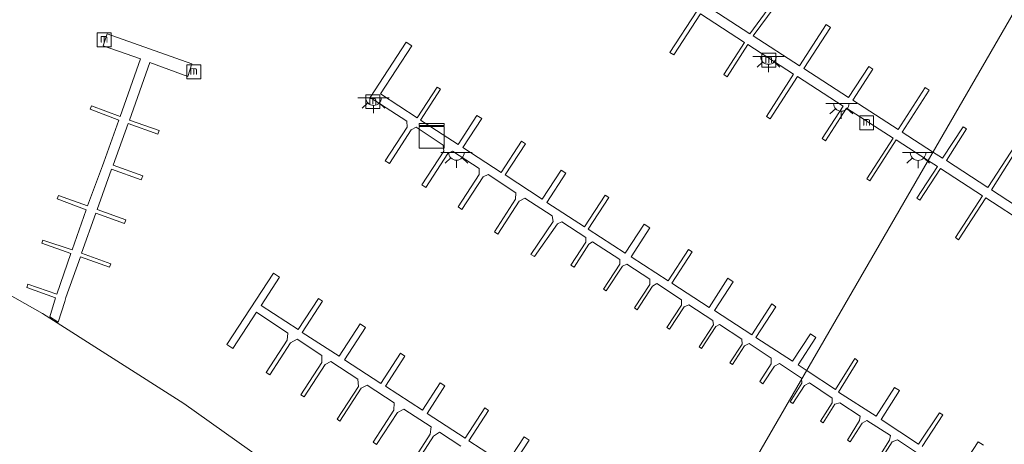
# Model space of a CAD drawing. Header units: metres. Extents: x 185049 to 189876, y 349292 to 352302.
# Tile 52 of 256: x 187055 to 187213, y 349582 to 349650. Entities that reach past the tile are written whole.
import ezdxf
from ezdxf.enums import TextEntityAlignment as Align

# ---------------------------------------------------------------- set-up
doc = ezdxf.new("R2010")
doc.units = ezdxf.units.M
for name, color, linetype, lineweight in [('B-WE-IE-MEUBILAIR_WATERWEGMEUBILAIR-S', 150, 'Continuous', 25), ('B-WE-KL-DATA-S', 90, 'Continuous', 25), ('B-WE-KL-ET_LS_OV_LICHTPUNT-S', 190, 'Continuous', 25), ('B-WE-KW-KUNSTWERK_STEIGER-GV', 170, 'Continuous', 18), ('B-WE-OG-WATER_HAVEN-GV', 170, 'Continuous', 18)]:
    doc.layers.add(name, color=color, linetype=linetype, lineweight=lineweight)
doc.styles.add('NLCS-ISO', font='NLCS-ISO.ttf')

# ---------------------------------------------------------------- blocks, each defined once
blk = doc.blocks.new('SIE-WATER_MEERPAAL-SO')
at = {"color": 0, "linetype": 'ByBlock', "lineweight": 18}
blk.add_lwpolyline([(-1.12, -1.12), (1.12, -1.12), (1.12, 1.12), (-1.12, 1.12)], close=True, dxfattribs=at)
at = {"color": 0, "linetype": 'ByBlock', "lineweight": 18, "style": 'NLCS-ISO'}
blk.add_text('m', height=1.5, dxfattribs=at).set_placement((0, 0.28), align=Align.MIDDLE_CENTER)
blk = doc.blocks.new('SKL-DATA_KAST-SO')
at = {"color": 0, "linetype": 'ByBlock', "lineweight": 18}
for points in [[(-2, 2), (2, 2), (2, 1.68), (-2, 1.68)], [(-2, 1.52), (2, 1.52), (2, -2), (-2, -2)]]:
    blk.add_lwpolyline(points, close=True, dxfattribs=at)
blk = doc.blocks.new('SKL-ET_OV_LICHTPUNT-SO')
at = {"color": 0, "linetype": 'ByBlock', "lineweight": 18}
for points in [[(-1.25, 0), (-2.5, 0)], [(1.25, 0), (2.5, 0)], [(-0.92, -0.85), (-1.83, -1.7)], [(0, -1.25), (0, -2.5)], [(0.92, -0.85), (1.83, -1.7)]]:
    blk.add_lwpolyline(points, dxfattribs=at)
blk.add_lwpolyline([(0, 0), (1.25, 0, -1), (-1.25, 0)], format="xyb", close=True, dxfattribs=at)

msp = doc.modelspace()

# ---------------------------------------------------------------- linework, layer by layer
at = {"layer": 'B-WE-KW-KUNSTWERK_STEIGER-GV'}
for points in [[(187165.172, 349652.712, 21.691), (187172.195, 349648.162, 21.672), (187175.736, 349652.974, 21.54)], [(187216.687, 349617.53, 21.724), (187210.058, 349621.826, 21.724), (187205.712, 349615.096, 21.733), (187205.218, 349615.453, 21.733), (187209.548, 349622.168, 21.729), (187202.786, 349626.538, 21.662), (187199.494, 349621.432, 21.699), (187199.002, 349621.748, 21.691), (187202.305, 349626.849, 21.649), (187200.706, 349627.871, 21.684), (187195.703, 349631.113, 21.684), (187191.457, 349624.56, 21.777), (187190.981, 349624.868, 21.777), (187195.207, 349631.392, 21.777), (187187.719, 349636.243, 21.753), (187184.323, 349631.001, 21.645), (187183.794, 349631.344, 21.645), (187187.172, 349636.557, 21.726), (187179.82, 349641.32, 21.726), (187175.421, 349634.529, 21.753), (187174.835, 349634.909, 21.753), (187179.22, 349641.678, 21.785), (187171.883, 349646.431, 21.699), (187168.543, 349641.275, 21.788), (187167.996, 349641.629, 21.788), (187171.34, 349646.79, 21.687), (187164.246, 349651.386, 21.691), (187159.959, 349644.77, 21.722), (187159.341, 349645.17, 21.722), (187163.645, 349651.813, 21.773)], [(187176.246, 349652.598, 21.54), (187172.735, 349647.827, 21.618), (187180.142, 349643.028, 21.633), (187184.432, 349649.649, 21.633), (187185.142, 349649.189, 21.633), (187180.855, 349642.573, 21.633), (187188.029, 349637.925, 21.633), (187191.273, 349642.931, 21.555), (187191.932, 349642.504, 21.559), (187188.696, 349637.509, 21.66), (187195.985, 349632.787, 21.672), (187200.353, 349639.528, 21.555), (187200.994, 349639.112, 21.559), (187196.635, 349632.384, 21.699), (187201.505, 349629.23, 21.672), (187203.118, 349628.209, 21.662), (187206.447, 349633.224, 21.754), (187206.96, 349632.885, 21.754), (187203.744, 349627.828, 21.703), (187210.387, 349623.505, 21.72), (187214.779, 349630.219, 21.766)], [(187192.615, 349579.765, 21.573), (187194.613, 349582.891, 21.536), (187194.754, 349583.669, 21.59), (187190.997, 349586.088, 21.607), (187190.199, 349585.629, 21.531), (187188.273, 349582.65, 21.578), (187187.852, 349582.894, 21.578), (187189.82, 349586.079, 21.548), (187189.879, 349586.764, 21.603), (187186.634, 349588.92, 21.607), (187185.805, 349588.669, 21.498), (187183.953, 349585.673, 21.51), (187183.551, 349585.943, 21.51), (187185.392, 349588.924, 21.51), (187185.415, 349589.666, 21.603), (187181.769, 349592.094, 21.611), (187180.953, 349591.707, 21.582), (187179.079, 349588.781, 21.565), (187178.634, 349589.061, 21.569), (187180.533, 349592.088, 21.569), (187180.496, 349592.841, 21.625), (187176.927, 349595.216, 21.625), (187176.119, 349594.795, 21.52), (187174.286, 349591.975, 21.52), (187173.761, 349592.316, 21.52), (187175.626, 349595.185, 21.52), (187175.612, 349596.095, 21.621), (187172.082, 349598.413, 21.621), (187171.344, 349598.05, 21.544), (187169.386, 349595.037, 21.544), (187168.966, 349595.31, 21.544), (187170.931, 349598.333, 21.544), (187170.896, 349599.134, 21.625), (187167.313, 349601.509, 21.637), (187166.724, 349601.173, 21.509), (187164.42, 349597.628, 21.509), (187164.022, 349597.887, 21.509), (187166.323, 349601.428, 21.509), (187166.234, 349602.135, 21.618), (187162.36, 349604.667, 21.618), (187161.618, 349604.335, 21.618), (187159.276, 349600.732, 21.618), (187158.875, 349600.992, 21.618), (187161.199, 349604.568, 21.618), (187161.21, 349605.432, 21.618), (187157.241, 349608.093, 21.618), (187156.533, 349607.661, 21.517), (187154.067, 349603.865, 21.517), (187153.649, 349604.136, 21.517), (187156.116, 349607.933, 21.517), (187156.121, 349608.766, 21.68), (187152.427, 349611.189, 21.68), (187151.727, 349610.877, 21.524), (187149.131, 349606.881, 21.524), (187148.678, 349607.175, 21.524), (187151.288, 349611.192, 21.524), (187151.3, 349611.896, 21.633), (187146.937, 349614.768, 21.633), (187146.342, 349614.363, 21.505), (187143.945, 349610.675, 21.505), (187143.425, 349611.013, 21.505), (187145.82, 349614.699, 21.505), (187145.824, 349615.433, 21.645), (187141.963, 349617.985, 21.645), (187141.269, 349617.65, 21.559), (187137.592, 349612.377, 21.559), (187137.011, 349612.747, 21.559), (187140.602, 349618.037, 21.559), (187140.414, 349618.96, 21.684), (187136.021, 349621.765, 21.684), (187135.151, 349621.284, 21.54), (187131.726, 349616.013, 21.478), (187131.161, 349616.38, 21.478), (187134.56, 349621.611, 21.52), (187134.624, 349622.623, 21.656), (187130.172, 349625.582, 21.656), (187129.365, 349625.204, 21.524), (187125.948, 349619.945, 21.524), (187125.319, 349620.354, 21.524), (187128.71, 349625.573, 21.524), (187128.72, 349626.52, 21.606), (187124.418, 349629.319, 21.629), (187123.657, 349628.939, 21.509), (187120.119, 349623.495, 21.509), (187119.494, 349623.901, 21.509), (187123.019, 349629.326, 21.509), (187122.954, 349630.261, 21.645), (187118.61, 349633.158, 21.645), (187117.806, 349632.757, 21.536), (187114.295, 349627.354, 21.536), (187113.633, 349627.784, 21.536), (187117.127, 349633.161, 21.536), (187117.082, 349634.141, 21.649), (187111.192, 349637.927, 21.649), (187116.977, 349646.829, 21.835), (187117.876, 349646.245, 21.835), (187112.842, 349638.498, 21.68), (187118.761, 349634.652, 21.68), (187121.989, 349639.62, 21.831), (187122.525, 349639.272, 21.835), (187119.307, 349634.32, 21.68), (187125.345, 349630.397, 21.68), (187128.361, 349635.037, 21.765), (187129.123, 349634.541, 21.769), (187126.104, 349629.897, 21.649), (187132.232, 349625.915, 21.652), (187135.493, 349630.933, 21.761), (187136.131, 349630.518, 21.761), (187132.864, 349625.492, 21.645), (187138.832, 349621.614, 21.656), (187141.856, 349626.267, 21.761), (187142.633, 349625.762, 21.761), (187139.6, 349621.095, 21.656), (187145.635, 349617.174, 21.652), (187148.938, 349622.258, 21.819), (187149.529, 349621.874, 21.819), (187146.228, 349616.793, 21.684), (187152.179, 349612.926, 21.699), (187155.229, 349617.619, 21.785), (187156.143, 349617.026, 21.788), (187153.107, 349612.354, 21.687), (187159.062, 349608.485, 21.695), (187162.352, 349613.548, 21.742), (187162.94, 349613.167, 21.757), (187159.654, 349608.111, 21.684), (187165.625, 349604.231, 21.687), (187168.666, 349608.912, 21.781), (187169.519, 349608.357, 21.781), (187166.499, 349603.708, 21.695), (187172.476, 349599.824, 21.684), (187175.695, 349604.778, 21.711), (187176.375, 349604.336, 21.711), (187173.166, 349599.398, 21.656), (187179.033, 349595.585, 21.73), (187181.904, 349600.003, 21.765), (187182.801, 349599.42, 21.773), (187179.939, 349595.016, 21.691), (187181.41, 349594.06, 21.691), (187185.914, 349591.064, 21.657), (187189.043, 349596.035, 21.729), (187189.541, 349595.676, 21.729), (187186.437, 349590.615, 21.624), (187192.457, 349586.745, 21.666), (187195.409, 349591.387, 21.771), (187196.243, 349590.866, 21.771), (187193.279, 349586.221, 21.628), (187199.287, 349582.285, 21.624), (187202.617, 349587.324, 21.733), (187203.171, 349586.974, 21.745), (187199.837, 349581.918, 21.632)], [(187215.3, 349629.895, 21.766), (187210.985, 349623.1, 21.766), (187217.477, 349618.895, 21.787)], [(187117.573, 349578.798, 21.47), (187120.859, 349583.857, 21.497), (187120.994, 349585.031, 21.602), (187116.593, 349587.905, 21.602), (187115.573, 349587.355, 21.528), (187112.246, 349582.231, 21.528), (187111.675, 349582.602, 21.528), (187115.006, 349587.731, 21.528), (187115.068, 349588.88, 21.68), (187110.718, 349591.743, 21.649), (187109.777, 349591.236, 21.571), (187106.353, 349585.963, 21.548), (187105.894, 349586.261, 21.548), (187109.308, 349591.518, 21.555), (187109.232, 349592.727, 21.672), (187104.897, 349595.522, 21.672), (187103.983, 349595.083, 21.528), (187100.6, 349589.875, 21.528), (187100.087, 349590.208, 21.528), (187103.452, 349595.39, 21.528), (187103.436, 349596.529, 21.68), (187099.5, 349599.149, 21.68), (187098.423, 349598.538, 21.583), (187095.098, 349593.419, 21.583), (187094.518, 349593.796, 21.583), (187097.892, 349598.992, 21.583), (187097.992, 349600.116, 21.703), (187092.941, 349603.444, 21.726), (187089.168, 349597.635, 21.684), (187088.211, 349598.257, 21.684), (187095.668, 349609.739, 21.812), (187096.648, 349609.102, 21.812), (187093.685, 349604.539, 21.722), (187099.634, 349600.675, 21.68), (187102.883, 349605.677, 21.753), (187103.552, 349605.242, 21.753), (187100.289, 349600.218, 21.687), (187106.208, 349596.373, 21.715), (187109.593, 349601.586, 21.936), (187110.457, 349601.025, 21.936), (187107.082, 349595.829, 21.672), (187112.943, 349592.023, 21.668), (187116.095, 349596.875, 21.734), (187116.792, 349596.422, 21.742), (187113.646, 349591.577, 21.687), (187119.611, 349587.703, 21.687), (187122.466, 349592.099, 21.893), (187123.197, 349591.624, 21.909), (187120.335, 349587.217, 21.707), (187126.467, 349583.235, 21.707), (187129.614, 349588.081, 21.882), (187130.206, 349587.697, 21.882), (187127.041, 349582.825, 21.691), (187133.009, 349578.949, 21.691), (187135.927, 349583.441, 21.843), (187136.739, 349582.913, 21.839), (187133.808, 349578.4, 21.687)], [(187125.758, 349581.961, 21.676), (187122.353, 349584.193, 21.672), (187121.387, 349583.546, 21.544), (187118.096, 349578.458, 21.47)], [(187199.129, 349580.799, 21.607), (187195.883, 349582.973, 21.615), (187195.063, 349582.645, 21.531), (187193.042, 349579.531, 21.573)], [(187205.869, 349578.026, 21.653), (187208.868, 349582.619, 21.754), (187209.686, 349582.093, 21.762)]]:
    msp.add_polyline3d(points, dxfattribs=at)
msp.add_polyline3d([(187068.958, 349648.14, 21.313), (187082.583, 349643.32, 21.313), (187081.902, 349641.327, 21.313), (187075.834, 349643.53, 21.313), (187072.547, 349634.307, 21.313), (187077.305, 349632.611, 21.313), (187077.098, 349632.031, 21.313), (187072.32, 349633.735, 21.313), (187069.937, 349627.05, 21.313), (187074.671, 349625.363, 21.313), (187074.445, 349624.727, 21.313), (187069.664, 349626.431, 21.313), (187067.346, 349619.928, 21.313), (187071.975, 349618.279, 21.313), (187071.768, 349617.698, 21.313), (187067.158, 349619.341, 21.313), (187064.867, 349612.913, 21.313), (187069.552, 349611.244, 21.313), (187069.354, 349610.69, 21.313), (187064.662, 349612.362, 21.313), (187062.322, 349605.797, 21.313), (187062.155, 349605.188, 21.313), (187061.088, 349601.857, 21.233), (187059.763, 349602.699, 21.222), (187060.671, 349605.765, 21.344), (187056.049, 349607.449, 21.344), (187056.246, 349607.967, 21.344), (187060.904, 349606.378, 21.344), (187063.127, 349612.884, 21.313), (187058.465, 349614.528, 21.313), (187058.654, 349615.028, 21.313), (187063.348, 349613.48, 21.313), (187065.568, 349619.909, 21.313), (187060.958, 349621.657, 21.313), (187061.154, 349622.202, 21.313), (187065.808, 349620.528, 21.313), (187068.203, 349626.988, 21.313), (187068.405, 349627.554, 21.313), (187070.836, 349634.285, 21.313), (187066.214, 349636.04, 21.313), (187066.459, 349636.584, 21.313), (187071.06, 349634.888, 21.313), (187074.32, 349644.139, 21.313), (187068.328, 349646.223, 21.313)], close=True, dxfattribs=at)
at = {"layer": 'B-WE-OG-WATER_HAVEN-GV'}
for points in [[(187215.283, 349652.831, 21.06), (187149.929, 349539.839, 21.069)], [(187149.929, 349539.839, 21.069), (187215.283, 349652.831, 21.06), (187224.813, 349645.857, 21.049), (187234.694, 349638.669, 21.049), (187246.656, 349629.536, 21.049), (187256.914, 349622.542, 21.049), (187258.615, 349620.375, 21.049), (187263.659, 349617.275, 21.049), (187273.822, 349610.621, 21.049), (187278.198, 349607.609, 21.049), (187279.832, 349604.424, 21.049), (187279.847, 349599.735, 21.049), (187280.053, 349596.546, 21.049), (187276.692, 349591.679, 21.049), (187271.786, 349585.364, 21.049), (187271.178, 349584.435, 21.049), (187269.961, 349582.484, 21.049), (187269.441, 349579.193, 21.049)], [(187117.339, 349563.134, 21.069), (187081.273, 349588.789, 21.069), (187058.587, 349603.275, 21.069), (187016.44, 349627.091, 21.069)], [(187016.44, 349627.091, 21.069), (187058.587, 349603.275, 21.069), (187081.273, 349588.789, 21.069), (187117.339, 349563.134, 21.069)]]:
    msp.add_polyline3d(points, dxfattribs=at)

# ---------------------------------------------------------------- block references
at = {"layer": 'B-WE-IE-MEUBILAIR_WATERWEGMEUBILAIR-S'}
for p in [(187068.475, 349647.21, 20.926), (187175.216, 349643.91, 20.926), (187082.867, 349642.045, 20.926), (187111.629, 349637.262, 20.926), (187190.945, 349633.879, 20.926)]:
    msp.add_blockref('SIE-WATER_MEERPAAL-SO', p, dxfattribs=at)
at = {"layer": 'B-WE-KL-DATA-S'}
msp.add_blockref('SKL-DATA_KAST-SO', (187121.09, 349631.777, 21.347), dxfattribs=at)
at = {"layer": 'B-WE-KL-ET_LS_OV_LICHTPUNT-S'}
for p in [(187175.176, 349644.511, 21.651), (187111.744, 349637.904, 21.713), (187186.87, 349636.986, 21.724), (187125.061, 349629.116, 21.713), (187199.199, 349629.09, 21.701)]:
    msp.add_blockref('SKL-ET_OV_LICHTPUNT-SO', p, dxfattribs=at)

doc.saveas('drawing.dxf')
